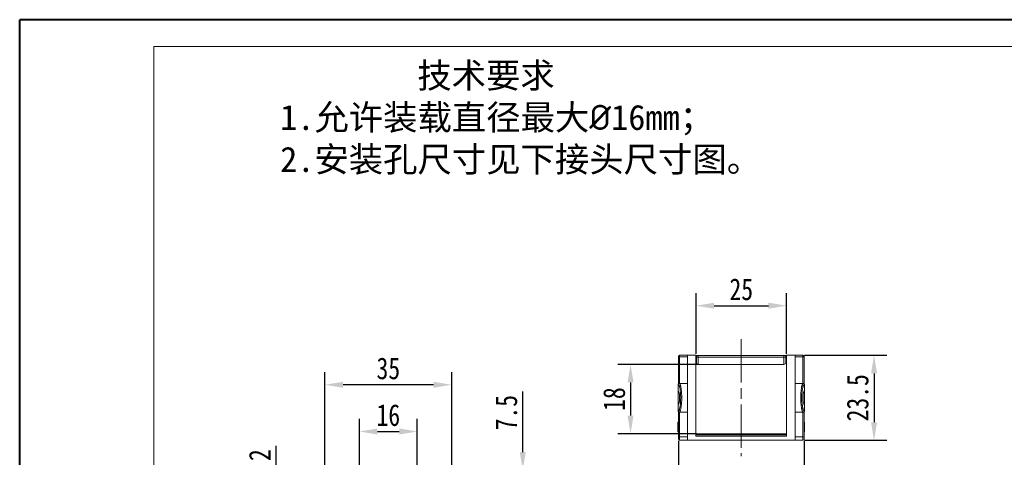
# Model space of a CAD drawing. Header units: millimetres. Extents: x 3045 to 3672, y -465 to -26.
# Tile 7 of 28: x 3045 to 3317, y -147 to -26. Entities that reach past the tile are written whole.
import ezdxf

# ---------------------------------------------------------------- set-up
doc = ezdxf.new("R2010")
doc.units = ezdxf.units.MM
doc.linetypes.add('ACAD_ISO08W100', pattern=[36, 24, -3, 6, -3])
doc.linetypes.add('CENTER', pattern=[0.6, 0.375, -0.075, 0.075, -0.075])
doc.layers.add('中心线', color=1, linetype='CENTER', lineweight=25)
doc.styles.get("Standard").update_dxf_attribs({"font": '仿宋_GB2312.ttf', "width": 0.8})
doc.styles.add('样式 6', font='仿宋_GB2312.ttf')
doc.dimstyles.new('副本 ISO-25.1', dxfattribs={"dimtxt": 6, "dimasz": 5, "dimexe": 3.5, "dimexo": 0.625, "dimgap": 1.5, "dimtad": 1, "dimdsep": 46, "dimtxsty": 'Standard', "dimcen": 2.5, "dimadec": 0, "dimazin": 0, "dimtfac": 1, "dimtmove": 0, "dimatfit": 3, "dimfxl": 0, "dimarcsym": 0})

# ---------------------------------------------------------------- blocks, each defined once
blk = doc.blocks.new('*D247')
at = {"color": 0, "lineweight": -2}
for p, q in [((3183.92, -145.14), (3183.92, -128.37)), ((3161.95, -150.14), (3187.42, -150.14)), ((3183.92, -157.74), (3183.92, -150.14)), ((3151.3, -157.74), (3187.42, -157.74)), ((3183.92, -162.74), (3183.92, -167.74))]:
    blk.add_line(p, q, dxfattribs=at)
at = {"color": 0, "lineweight": 9}
for points in [[(3183.09, -145.14), (3184.75, -145.14), (3183.92, -150.14)], [(3183.09, -162.74), (3184.75, -162.74), (3183.92, -157.74)]]:
    blk.add_solid(points, dxfattribs=at)
at = {"layer": 'Defpoints', "color": 0, "lineweight": 9}
for p in [(3161.33, -150.14), (3183.92, -150.14), (3150.67, -157.74)]:
    blk.add_point(p, dxfattribs=at)
at = {"color": 0, "lineweight": 9, "insert": (3179.42, -134.25), "char_height": 6, "attachment_point": 5, "rotation": 90}
blk.add_mtext('7.5', dxfattribs=at)
blk = doc.blocks.new('*D250')
at = {"color": 0, "lineweight": -2}
for p, q in [((3115.86, -160.14), (3115.86, -143.37)), ((3138.44, -165.14), (3112.36, -165.14)), ((3115.86, -170.34), (3115.86, -165.14)), ((3138.44, -170.34), (3112.36, -170.34)), ((3115.86, -175.34), (3115.86, -180.34))]:
    blk.add_line(p, q, dxfattribs=at)
at = {"color": 0, "lineweight": 9}
for points in [[(3115.02, -160.14), (3116.69, -160.14), (3115.86, -165.14)], [(3115.02, -175.34), (3116.69, -175.34), (3115.86, -170.34)]]:
    blk.add_solid(points, dxfattribs=at)
at = {"layer": 'Defpoints', "color": 0, "lineweight": 9}
for p in [(3115.86, -165.14), (3139.06, -165.14), (3139.06, -170.34)]:
    blk.add_point(p, dxfattribs=at)
at = {"color": 0, "lineweight": 9, "insert": (3111.36, -149.25), "char_height": 6, "attachment_point": 5, "rotation": 90}
blk.add_mtext('5.2', dxfattribs=at)
blk = doc.blocks.new('*D265')
at = {"color": 0, "lineweight": -2}
for p, q in [((3129.31, -150.84), (3129.31, -123.04)), ((3164.32, -150.84), (3164.32, -123.04)), ((3159.32, -126.54), (3134.31, -126.54))]:
    blk.add_line(p, q, dxfattribs=at)
at = {"color": 0, "lineweight": 9}
for points in [[(3134.31, -125.7), (3134.31, -127.37), (3129.31, -126.54)], [(3159.32, -125.7), (3159.32, -127.37), (3164.32, -126.54)]]:
    blk.add_solid(points, dxfattribs=at)
at = {"layer": 'Defpoints', "color": 0, "lineweight": 9}
for p in [(3129.31, -126.54), (3129.31, -151.46), (3164.32, -151.46)]:
    blk.add_point(p, dxfattribs=at)
at = {"color": 0, "lineweight": 9, "insert": (3146.81, -122.04), "char_height": 6, "attachment_point": 5}
blk.add_mtext('35', dxfattribs=at)
blk = doc.blocks.new('*D266')
at = {"color": 0, "lineweight": -2}
for p, q in [((3231.76, -117.97), (3231.76, -101.18)), ((3256.76, -117.97), (3256.76, -101.18)), ((3236.76, -104.68), (3251.76, -104.68))]:
    blk.add_line(p, q, dxfattribs=at)
at = {"color": 0, "lineweight": 9}
for points in [[(3236.76, -103.85), (3236.76, -105.52), (3231.76, -104.68)], [(3251.76, -103.85), (3251.76, -105.52), (3256.76, -104.68)]]:
    blk.add_solid(points, dxfattribs=at)
at = {"layer": 'Defpoints', "color": 0, "lineweight": 9}
for p in [(3256.76, -104.68), (3231.76, -118.59), (3256.76, -118.59)]:
    blk.add_point(p, dxfattribs=at)
at = {"color": 0, "lineweight": 9, "insert": (3244.26, -100.18), "char_height": 6, "attachment_point": 5}
blk.add_mtext('25', dxfattribs=at)
blk = doc.blocks.new('*D267')
at = {"color": 0, "lineweight": -2}
for p, q in [((3231.91, -120.9), (3210.19, -120.9)), ((3213.69, -125.9), (3213.69, -135.07)), ((3231.91, -140.07), (3210.19, -140.07))]:
    blk.add_line(p, q, dxfattribs=at)
at = {"color": 0, "lineweight": 9}
for points in [[(3212.85, -125.9), (3214.52, -125.9), (3213.69, -120.9)], [(3212.85, -135.07), (3214.52, -135.07), (3213.69, -140.07)]]:
    blk.add_solid(points, dxfattribs=at)
at = {"layer": 'Defpoints', "color": 0, "lineweight": 9}
for p in [(3232.53, -120.9), (3213.69, -140.07), (3232.53, -140.07)]:
    blk.add_point(p, dxfattribs=at)
at = {"color": 0, "lineweight": 9, "insert": (3209.19, -130.49), "char_height": 6, "attachment_point": 5, "rotation": 90}
blk.add_mtext('18', dxfattribs=at)
blk = doc.blocks.new('*D268')
at = {"color": 0, "lineweight": -2}
for p, q in [((3261.74, -118.38), (3284.42, -118.38)), ((3280.92, -123.38), (3280.92, -136.88)), ((3261.74, -141.88), (3284.42, -141.88))]:
    blk.add_line(p, q, dxfattribs=at)
at = {"color": 0, "lineweight": 9}
for points in [[(3280.09, -123.38), (3281.76, -123.38), (3280.92, -118.38)], [(3280.09, -136.88), (3281.76, -136.88), (3280.92, -141.88)]]:
    blk.add_solid(points, dxfattribs=at)
at = {"layer": 'Defpoints', "color": 0, "lineweight": 9}
for p in [(3261.12, -118.38), (3261.12, -141.88), (3280.92, -141.88)]:
    blk.add_point(p, dxfattribs=at)
at = {"color": 0, "lineweight": 9, "insert": (3276.42, -130.13), "char_height": 6, "attachment_point": 5, "rotation": 90}
blk.add_mtext('23.5', dxfattribs=at)
blk = doc.blocks.new('*D269')
at = {"color": 0, "lineweight": -2}
for p, q in [((3226.91, -142.02), (3226.91, -165.96)), ((3261.6, -142.02), (3261.6, -165.96)), ((3231.91, -162.46), (3256.6, -162.46))]:
    blk.add_line(p, q, dxfattribs=at)
at = {"color": 0, "lineweight": 9}
for points in [[(3231.91, -161.63), (3231.91, -163.29), (3226.91, -162.46)], [(3256.6, -161.63), (3256.6, -163.29), (3261.6, -162.46)]]:
    blk.add_solid(points, dxfattribs=at)
at = {"layer": 'Defpoints', "color": 0, "lineweight": 9}
for p in [(3226.91, -141.39), (3261.6, -141.39), (3261.6, -162.46)]:
    blk.add_point(p, dxfattribs=at)
at = {"color": 0, "lineweight": 9, "insert": (3244.26, -157.96), "char_height": 6, "attachment_point": 5}
blk.add_mtext('34.7', dxfattribs=at)
blk = doc.blocks.new('*D271')
at = {"color": 0, "lineweight": -2}
for p, q in [((3138.81, -163.01), (3138.81, -135.95)), ((3154.81, -163.01), (3154.81, -135.95)), ((3143.81, -139.45), (3149.81, -139.45))]:
    blk.add_line(p, q, dxfattribs=at)
at = {"color": 0, "lineweight": 9}
for points in [[(3143.81, -138.62), (3143.81, -140.28), (3138.81, -139.45)], [(3149.81, -138.62), (3149.81, -140.28), (3154.81, -139.45)]]:
    blk.add_solid(points, dxfattribs=at)
at = {"layer": 'Defpoints', "color": 0, "lineweight": 9}
for p in [(3154.81, -139.45), (3138.81, -163.64), (3154.81, -163.64)]:
    blk.add_point(p, dxfattribs=at)
at = {"color": 0, "lineweight": 9, "insert": (3146.81, -134.95), "char_height": 6, "attachment_point": 5}
blk.add_mtext('16', dxfattribs=at)

msp = doc.modelspace()

# ---------------------------------------------------------------- linework, layer by layer
at = {"color": 7, "lineweight": 40}
for p in [(3045.022, -465.297), (3666.788, -25.62)]:
    msp.add_line(p, (3045.022, -25.62), dxfattribs=at)
at = {"color": 7, "lineweight": 13}
for p in [(3082.032, -457.895), (3659.386, -33.022)]:
    msp.add_line(p, (3082.032, -33.022), dxfattribs=at)
at = {"color": 7, "linetype": 'Continuous', "lineweight": 15}
for p, q in [((3226.906, -126.255), (3226.906, -118.685)), ((3227.209, -118.382), (3227.209, -118.769)), ((3229.38, -118.382), (3227.209, -118.382)), ((3227.209, -118.769), (3229.38, -118.769)), ((3227.209, -126.165), (3227.209, -118.769)), ((3231.755, -118.382), (3229.38, -118.382)), ((3229.38, -118.382), (3229.38, -141.882)), ((3231.755, -140.757), (3231.755, -118.382)), ((3232.379, -118.4), (3231.755, -118.4)), ((3231.755, -118.9), (3231.879, -118.9)), ((3232.379, -118.9), (3231.879, -118.9)), ((3232.379, -118.4), (3232.379, -118.9)), ((3256.035, -118.4), (3232.379, -118.4)), ((3232.379, -118.9), (3232.379, -120.9)), ((3256.035, -118.9), (3232.379, -118.9)), ((3256.035, -118.9), (3256.035, -118.4)), ((3256.755, -118.4), (3256.035, -118.4)), ((3256.535, -118.9), (3256.035, -118.9)), ((3256.035, -120.9), (3256.035, -118.9)), ((3256.535, -118.9), (3256.755, -118.9)), ((3256.535, -119.1), (3256.755, -119.1)), ((3256.755, -118.382), (3256.755, -140.757)), ((3259.13, -118.382), (3256.755, -118.382)), ((3259.13, -118.382), (3259.13, -141.882)), ((3261.301, -118.382), (3259.13, -118.382)), ((3259.13, -118.769), (3261.301, -118.769)), ((3261.301, -118.769), (3261.301, -118.382)), ((3261.301, -118.769), (3261.301, -126.165)), ((3261.605, -118.685), (3261.605, -126.255)), ((3231.755, -120.9), (3232.379, -120.9)), ((3256.035, -120.9), (3232.379, -120.9)), ((3256.755, -120.4), (3256.535, -120.4)), ((3226.804, -128.111), (3226.804, -126.469)), ((3227.17, -126.179), (3227.046, -126.178)), ((3229.38, -126.165), (3227.093, -126.165)), ((3261.417, -126.165), (3259.13, -126.165)), ((3261.349, -126.179), (3261.34, -126.179)), ((3261.341, -126.181), (3261.397, -126.165)), ((3261.697, -126.406), (3261.691, -126.382)), ((3261.706, -126.469), (3261.706, -128.111)), ((3226.804, -132.153), (3226.804, -128.111)), ((3261.706, -128.111), (3261.706, -132.153)), ((3226.804, -133.796), (3226.804, -132.153)), ((3261.706, -132.153), (3261.706, -133.796)), ((3226.813, -133.858), (3226.819, -133.882)), ((3227.045, -134.086), (3227.17, -134.085)), ((3227.093, -134.099), (3229.38, -134.099)), ((3227.169, -134.083), (3227.113, -134.099)), ((3227.209, -140.933), (3227.209, -134.099)), ((3259.13, -134.099), (3261.417, -134.099)), ((3261.301, -134.109), (3261.301, -140.933)), ((3226.906, -136.901), (3226.754, -136.901)), ((3226.906, -136.902), (3226.754, -136.902)), ((3226.754, -137.993), (3226.906, -137.993)), ((3261.756, -136.901), (3261.605, -136.901)), ((3261.756, -136.902), (3261.605, -136.902)), ((3261.756, -137.292), (3261.756, -137.463)), ((3226.754, -139.558), (3226.906, -139.558)), ((3226.754, -139.588), (3226.906, -139.588)), ((3226.906, -141.203), (3226.906, -141.579)), ((3227.209, -140.933), (3227.209, -141.882)), ((3229.38, -140.933), (3227.209, -140.933)), ((3256.755, -140.074), (3231.755, -140.074)), ((3231.755, -140.356), (3256.755, -140.356)), ((3256.755, -140.757), (3231.755, -140.757)), ((3261.301, -140.933), (3259.13, -140.933)), ((3261.301, -141.882), (3261.301, -140.933)), ((3261.756, -139.276), (3261.605, -139.276)), ((3261.605, -139.588), (3261.756, -139.588)), ((3261.605, -141.579), (3261.605, -141.203)), ((3227.209, -141.882), (3229.38, -141.882)), ((3229.38, -141.882), (3259.13, -141.882)), ((3259.13, -141.882), (3261.301, -141.882))]:
    msp.add_line(p, q, dxfattribs=at)
at = {"color": 7, "linetype": 'Continuous', "lineweight": 15, "flags": 128}
for points in [[(3227.209, -118.769), (3227.149, -118.768), (3227.093, -118.763), (3227.04, -118.755), (3226.994, -118.745), (3226.957, -118.732), (3226.929, -118.718), (3226.911, -118.702), (3226.906, -118.685)], [(3261.605, -118.685), (3261.599, -118.702), (3261.581, -118.718), (3261.553, -118.732), (3261.516, -118.745), (3261.47, -118.755), (3261.417, -118.763), (3261.361, -118.768), (3261.301, -118.769)]]:
    msp.add_lwpolyline(points, dxfattribs=at)
at = {"color": 7, "linetype": 'Continuous', "lineweight": 15}
for centre, radius, start, end in [((3227.209, -118.685), 0.303, 90, 180), ((3232.379, -118.9), 0.5, 90, 180), ((3256.035, -118.9), 0.5, 0, 90), ((3261.301, -118.685), 0.303, 360, 90), ((3232.379, -120.4), 0.5, 180, 270), ((3256.035, -120.4), 0.5, 270, 0), ((3227.193, -141.221), 0.288, 86.83179, 176.43528), ((3261.317, -141.221), 0.288, 3.56472, 93.16821), ((3227.209, -141.579), 0.303, 180, 270), ((3261.301, -141.579), 0.303, 270, 0)]:
    msp.add_arc(centre, radius, start, end, dxfattribs=at)
for centre, start_param, end_param in [((3226.804, -130.132), 3.1415927, 6.2831853), ((3261.706, -130.132), 0, 3.1415927)]:
    msp.add_ellipse(centre, major_axis=(0, 2.021), ratio=0.1943803, start_param=start_param, end_param=end_param, dxfattribs=at)
for points, knots in [([(3231.879, -118.9), (3231.879, -118.994), (3231.879, -119.185), (3231.879, -119.466), (3231.879, -119.732), (3231.879, -119.909), (3231.879, -120.014), (3231.879, -120.064), (3231.879, -120.111), (3231.879, -120.143), (3231.879, -120.177), (3231.879, -120.217), (3231.879, -120.26), (3231.879, -120.322), (3231.879, -120.385), (3231.879, -120.395), (3231.879, -120.4)], [0, 0, 0, 0, 0.1197552, 0.2429743, 0.3713845, 0.4997903, 0.5322983, 0.5648065, 0.5973163, 0.629829, 0.6371285, 0.6772123, 0.7284344, 0.7600951, 0.8800476, 1, 1, 1, 1]), ([(3256.535, -120.4), (3256.535, -120.398), (3256.535, -120.394), (3256.535, -120.358), (3256.535, -120.289), (3256.535, -120.197), (3256.535, -120.107), (3256.535, -120.044), (3256.535, -119.944), (3256.535, -119.805), (3256.535, -119.654), (3256.535, -119.487), (3256.535, -119.318), (3256.535, -119.109), (3256.535, -118.974), (3256.535, -118.9)], [0, 0, 0, 0, 0.0802148, 0.1503787, 0.2428737, 0.3704215, 0.4011574, 0.4443987, 0.4991699, 0.5909856, 0.6772741, 0.7280559, 0.8284248, 0.9053281, 1, 1, 1, 1]), ([(3226.804, -126.469), (3226.807, -126.436), (3226.812, -126.382), (3226.847, -126.309), (3226.887, -126.257), (3226.938, -126.214), (3226.998, -126.183), (3227.057, -126.167), (3227.095, -126.166), (3227.108, -126.165)], [0, 0, 0, 0, 0.2040494, 0.34062635, 0.49947352, 0.61572499, 0.75983981, 0.920238, 1, 1, 1, 1]), ([(3226.804, -126.469), (3226.852, -126.479), (3226.945, -126.498), (3227.047, -126.657), (3227.113, -126.8), (3227.146, -126.884), (3227.184, -126.993), (3227.227, -127.135), (3227.273, -127.316), (3227.32, -127.538), (3227.368, -127.808), (3227.412, -128.12), (3227.449, -128.44), (3227.48, -128.788), (3227.506, -129.186), (3227.524, -129.644), (3227.531, -130.212), (3227.518, -130.868), (3227.476, -131.566), (3227.409, -132.201), (3227.329, -132.695), (3227.246, -133.065), (3227.166, -133.337), (3227.066, -133.578), (3226.945, -133.766), (3226.852, -133.786), (3226.804, -133.796)], [0, 0, 0, 0, 0.0629725, 0.1252516, 0.1415821, 0.1579323, 0.1743447, 0.200064, 0.2256202, 0.2511811, 0.2855135, 0.3197548, 0.3503453, 0.380796, 0.4177871, 0.457754, 0.5001561, 0.5630144, 0.6252847, 0.6864503, 0.7470576, 0.79007, 0.8324497, 0.8749543, 0.93662, 1, 1, 1, 1]), ([(3227.108, -126.178), (3227.068, -126.182), (3227.009, -126.189), (3226.952, -126.22), (3226.926, -126.238), (3226.906, -126.252), (3226.867, -126.286), (3226.832, -126.334), (3226.822, -126.376), (3226.817, -126.396)], [0, 0, 0, 0, 0.2060893, 0.3110224, 0.3403269, 0.3745249, 0.4630304, 0.7334277, 1, 1, 1, 1]), ([(3227.113, -126.165), (3227.113, -126.165), (3227.113, -126.165), (3227.114, -126.165), (3227.114, -126.165), (3227.114, -126.165), (3227.115, -126.165), (3227.118, -126.165), (3227.125, -126.166), (3227.143, -126.168), (3227.16, -126.174), (3227.172, -126.179)], [0, 0, 0, 0, 0.001925, 0.0035214, 0.0066052, 0.0128557, 0.0263882, 0.0581149, 0.1388829, 0.3600035, 1, 1, 1, 1]), ([(3227.172, -126.179), (3227.188, -126.188), (3227.221, -126.207), (3227.275, -126.265), (3227.33, -126.349), (3227.391, -126.472), (3227.451, -126.631), (3227.512, -126.836), (3227.566, -127.064), (3227.618, -127.323), (3227.665, -127.614), (3227.722, -128.045), (3227.776, -128.63), (3227.816, -129.375), (3227.83, -130.133), (3227.816, -130.892), (3227.776, -131.636), (3227.71, -132.342), (3227.631, -132.885), (3227.548, -133.285), (3227.471, -133.575), (3227.402, -133.765), (3227.344, -133.887), (3227.298, -133.966), (3227.244, -134.034), (3227.2, -134.076), (3227.174, -134.082), (3227.169, -134.083)], [0, 0, 0, 0, 0.0233719, 0.0474662, 0.0784443, 0.1040138, 0.1391114, 0.1727939, 0.2050637, 0.2359237, 0.2706114, 0.3047943, 0.3715897, 0.4364642, 0.4994866, 0.5624998, 0.6273712, 0.6941696, 0.7629579, 0.8043136, 0.8482679, 0.8948273, 0.9135678, 0.9361128, 0.9624619, 0.9926144, 1, 1, 1, 1]), ([(3261.338, -134.085), (3261.322, -134.076), (3261.289, -134.057), (3261.235, -133.999), (3261.18, -133.915), (3261.119, -133.792), (3261.059, -133.633), (3260.999, -133.428), (3260.944, -133.2), (3260.892, -132.942), (3260.845, -132.65), (3260.788, -132.219), (3260.734, -131.634), (3260.694, -130.89), (3260.68, -130.131), (3260.694, -129.373), (3260.734, -128.628), (3260.8, -127.922), (3260.88, -127.379), (3260.962, -126.979), (3261.039, -126.689), (3261.108, -126.499), (3261.166, -126.377), (3261.212, -126.299), (3261.266, -126.23), (3261.31, -126.188), (3261.336, -126.182), (3261.341, -126.181)], [0, 0, 0, 0, 0.0233719, 0.0474662, 0.0784443, 0.1040138, 0.1391114, 0.1727939, 0.2050636, 0.2359237, 0.2706114, 0.3047943, 0.3715897, 0.4364642, 0.4994866, 0.5624998, 0.6273712, 0.6941696, 0.7629579, 0.8043135, 0.8482679, 0.8948273, 0.9135677, 0.9361127, 0.9624618, 0.9926144, 1, 1, 1, 1]), ([(3261.706, -133.796), (3261.659, -133.786), (3261.565, -133.766), (3261.463, -133.607), (3261.397, -133.464), (3261.364, -133.38), (3261.326, -133.271), (3261.283, -133.129), (3261.238, -132.948), (3261.19, -132.726), (3261.142, -132.456), (3261.098, -132.144), (3261.061, -131.824), (3261.03, -131.476), (3261.004, -131.078), (3260.986, -130.62), (3260.979, -130.052), (3260.992, -129.396), (3261.034, -128.698), (3261.101, -128.063), (3261.181, -127.57), (3261.264, -127.2), (3261.345, -126.928), (3261.444, -126.686), (3261.565, -126.498), (3261.658, -126.478), (3261.706, -126.469)], [0, 0, 0, 0, 0.06297248, 0.12525157, 0.14158206, 0.15793225, 0.17434464, 0.20006403, 0.22562022, 0.25118109, 0.28551345, 0.31975482, 0.3503453, 0.38079598, 0.41778707, 0.45775398, 0.50015609, 0.56301436, 0.62528474, 0.68645028, 0.74705756, 0.79007002, 0.83244971, 0.87495434, 0.93661997, 1, 1, 1, 1]), ([(3261.403, -126.165), (3261.421, -126.166), (3261.467, -126.169), (3261.536, -126.193), (3261.597, -126.232), (3261.651, -126.289), (3261.695, -126.366), (3261.702, -126.434), (3261.706, -126.469)], [0, 0, 0, 0, 0.1177988, 0.2924062, 0.4522723, 0.5724292, 0.7830569, 1, 1, 1, 1]), ([(3227.108, -134.099), (3227.089, -134.098), (3227.043, -134.095), (3226.974, -134.072), (3226.913, -134.032), (3226.859, -133.976), (3226.815, -133.898), (3226.808, -133.83), (3226.804, -133.796)], [0, 0, 0, 0, 0.1177988, 0.2924062, 0.4522723, 0.5724292, 0.7830569, 1, 1, 1, 1]), ([(3226.906, -141.203), (3226.906, -141.074), (3226.906, -140.818), (3226.906, -140.376), (3226.906, -139.893), (3226.906, -139.296), (3226.906, -138.57), (3226.906, -137.694), (3226.906, -136.746), (3226.906, -135.733), (3226.906, -134.814), (3226.906, -134.226), (3226.906, -134.007)], [0, 0, 0, 0, 0.0838367, 0.1673138, 0.2507878, 0.3346151, 0.4524488, 0.5698642, 0.6878565, 0.8087516, 0.9291487, 1, 1, 1, 1]), ([(3261.397, -134.099), (3261.397, -134.099), (3261.397, -134.099), (3261.397, -134.099), (3261.396, -134.099), (3261.396, -134.099), (3261.395, -134.099), (3261.392, -134.099), (3261.386, -134.099), (3261.367, -134.097), (3261.35, -134.09), (3261.338, -134.085)], [0, 0, 0, 0, 0.001925, 0.0035214, 0.0066052, 0.0128557, 0.0263882, 0.0581149, 0.1388829, 0.3600035, 1, 1, 1, 1]), ([(3261.706, -133.796), (3261.703, -133.828), (3261.698, -133.882), (3261.663, -133.955), (3261.623, -134.007), (3261.572, -134.05), (3261.513, -134.081), (3261.453, -134.097), (3261.415, -134.098), (3261.403, -134.099)], [0, 0, 0, 0, 0.2040494, 0.3406263, 0.4994735, 0.615725, 0.7598398, 0.920238, 1, 1, 1, 1]), ([(3261.403, -134.086), (3261.442, -134.082), (3261.501, -134.076), (3261.558, -134.044), (3261.584, -134.026), (3261.604, -134.012), (3261.643, -133.978), (3261.678, -133.93), (3261.688, -133.888), (3261.693, -133.868)], [0, 0, 0, 0, 0.2060893, 0.3110224, 0.3403269, 0.3745249, 0.4630304, 0.7334277, 1, 1, 1, 1]), ([(3261.605, -134.01), (3261.605, -134.187), (3261.605, -134.731), (3261.605, -135.606), (3261.605, -136.624), (3261.605, -137.585), (3261.605, -138.482), (3261.605, -139.295), (3261.605, -140.023), (3261.605, -140.667), (3261.605, -141.024), (3261.605, -141.203)], [0, 0, 0, 0, 0.0573657, 0.1765445, 0.2962683, 0.4159436, 0.5351224, 0.6548462, 0.7700397, 0.8847814, 1, 1, 1, 1]), ([(3226.754, -137.993), (3226.754, -137.892), (3226.754, -137.689), (3226.754, -137.412), (3226.754, -137.192), (3226.754, -137.031), (3226.754, -136.911), (3226.754, -136.914), (3226.754, -136.916)], [0, 0, 0, 0, 0.1757651, 0.3533284, 0.4812991, 0.6093933, 0.8039858, 1, 1, 1, 1]), ([(3226.754, -139.558), (3226.754, -139.457), (3226.754, -138.952), (3226.754, -138.446), (3226.754, -138.042), (3226.754, -138.041)], [0, 0, 0, 0, 0.1998438, 0.9992188, 1, 1, 1, 1]), ([(3261.756, -136.92), (3261.756, -136.915), (3261.756, -136.901), (3261.756, -136.996), (3261.756, -137.194), (3261.756, -137.453), (3261.756, -137.707), (3261.756, -137.994), (3261.756, -138.335), (3261.756, -138.715), (3261.756, -139.047), (3261.756, -139.212), (3261.756, -139.276)], [0, 0, 0, 0, 0.065483, 0.176161, 0.2875838, 0.3871443, 0.4657679, 0.5463486, 0.6716548, 0.7991956, 0.9213703, 1, 1, 1, 1]), ([(3261.756, -139.276), (3261.756, -139.344), (3261.756, -139.48), (3261.756, -139.58), (3261.756, -139.572), (3261.756, -139.569)], [0, 0, 0, 0, 0.3461888, 0.6916019, 1, 1, 1, 1])]:
    msp.add_open_spline(points, degree=3, knots=knots, dxfattribs=at)
at = {"layer": '中心线', "linetype": 'ACAD_ISO08W100', "lineweight": 13, "ltscale": 0.5}
msp.add_line((3244.207, -113.951), (3244.207, -146.238), dxfattribs=at)

# ---------------------------------------------------------------- texts
at = {"insert": (3116.945, -37.55), "char_height": 6.9551, "attachment_point": 1, "style": '样式 6'}
msp.add_mtext('        技术要求\\P1.允许装载直径最大{\\fISOCPEUR|b0|i0|c0|p34;%%C}16mm；\\P2.安装孔尺寸见下接头尺寸图。', dxfattribs=at)

# ---------------------------------------------------------------- dimensions: what is measured, and where the dimension line sits
at = {"color": 5, "lineweight": 9}
for base, p1, p2, picture, middle in [((3256.755, -104.684), (3231.755, -118.593), (3256.755, -118.593), '*D266', (3244.255, -100.184)), ((3129.313, -126.535), (3164.315, -151.465), (3129.313, -151.465), '*D265', (3146.814, -122.035)), ((3154.814, -139.45), (3138.814, -163.638), (3154.814, -163.638), '*D271', (3146.814, -134.95)), ((3261.605, -162.461), (3226.906, -141.391), (3261.605, -141.391), '*D269', (3244.255, -157.961))]:
    dim = msp.add_linear_dim(base=base, p1=p1, p2=p2, dimstyle='副本 ISO-25.1', dxfattribs=at)
    dim.commit()
    dim.dimension.update_dxf_attribs({"geometry": picture, "text_midpoint": middle})
for base, p1, p2, angle, picture, middle in [((3280.922, -141.882), (3261.116, -118.382), (3261.116, -141.882), 90, '*D268', (3276.422, -130.132)), ((3115.857, -165.138), (3139.064, -170.338), (3139.064, -165.138), 270, '*D250', (3111.357, -149.253))]:
    dim = msp.add_linear_dim(base=base, p1=p1, p2=p2, angle=angle, dimstyle='副本 ISO-25.1', dxfattribs=at)
    dim.commit()
    dim.dimension.update_dxf_attribs({"geometry": picture, "text_midpoint": middle})
for base, p1, p2, angle, text, picture, middle in [((3213.687, -140.074), (3232.533, -120.9), (3232.533, -140.074), 90, '18', '*D267', (3209.187, -130.487)), ((3183.919, -150.138), (3150.674, -157.738), (3161.325, -150.138), 270, '7.5', '*D247', (3179.419, -134.253))]:
    dim = msp.add_linear_dim(base=base, p1=p1, p2=p2, angle=angle, text=text, dimstyle='副本 ISO-25.1', dxfattribs=at)
    dim.commit()
    dim.dimension.update_dxf_attribs({"geometry": picture, "text_midpoint": middle})

doc.saveas('drawing.dxf')
